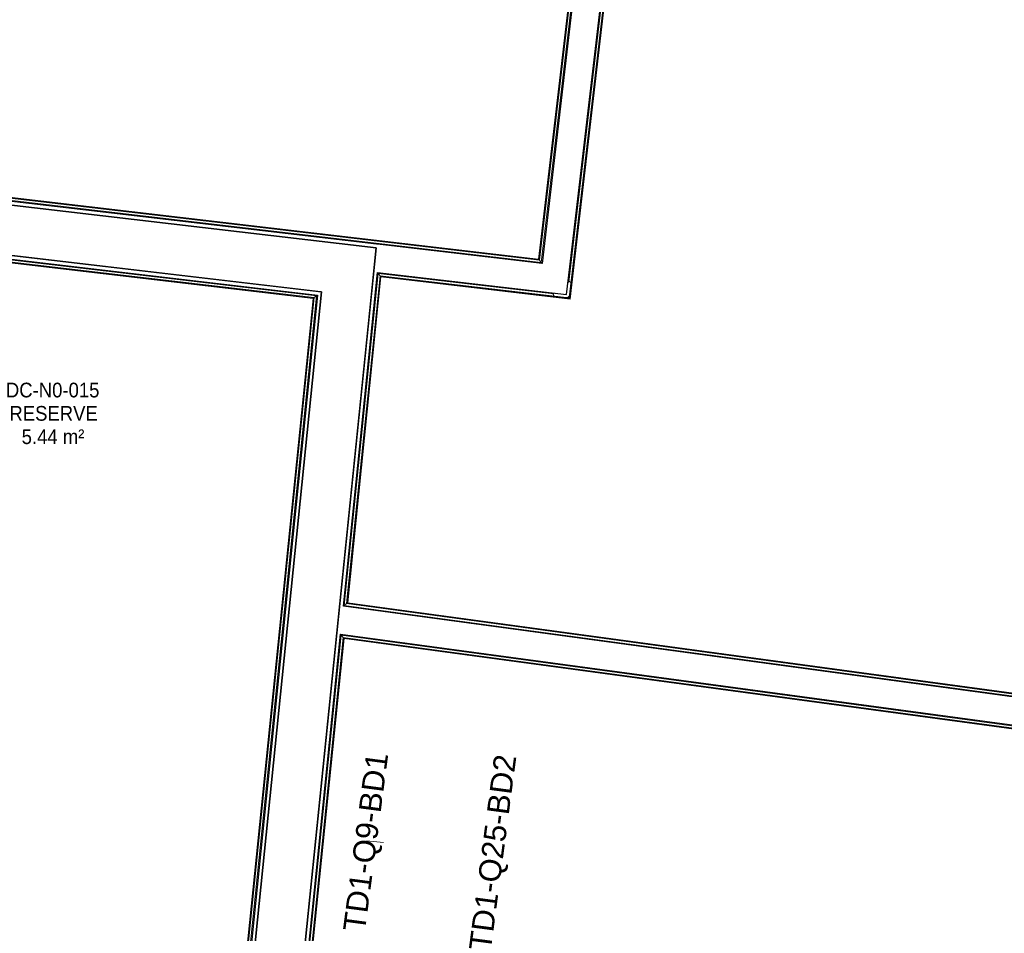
# Model space of a CAD drawing. Header units: millimetres. Extents: x -2845 to 74565, y -36590 to 13748.
# Tile 26 of 49: x 46468 to 49814, y -20472 to -17367. Entities that reach past the tile are written whole.
import ezdxf

# ---------------------------------------------------------------- set-up
doc = ezdxf.new("R2010")
doc.units = ezdxf.units.MM
for name, color, linetype, lineweight in [('A-FLOR-HRAL', 7, 'Continuous', 18), ('A-WALL', 7, 'Continuous', 25), ('CABLE', 7, 'Continuous', 30), ('ESPACE', 7, 'Continuous', 30), ('I-WALL', 7, 'Continuous', 25), ('Q-SPCQ', 7, 'Continuous', 18)]:
    doc.layers.add(name, color=color, linetype=linetype, lineweight=lineweight)
doc.styles.add('Arial_3', font='arial.ttf', dxfattribs={"height": 75})
doc.styles.add('Arial_4', font='arial.ttf', dxfattribs={"width": 0.9, "height": 50})

# ---------------------------------------------------------------- blocks, each defined once
blk = doc.blocks.new('B02_DC_STR_rvt-1-2021_015_1111_DCE_1_50_N0 FINI_CFO_DIS')
at = {"layer": 'I-WALL'}
for p, q in [((-5490.2, -18142.6), (-7325.9, -17927.6)), ((-7343.4, -18096.7), (-5676.3, -18291.9)), ((-5507.4, -18311.7), (-5490.2, -18142.6)), ((-5676.3, -18291.9), (-6010.9, -21572.2)), ((-5873.5, -21901), (-5507.4, -18311.7))]:
    blk.add_line(p, q, dxfattribs=at)
blk = doc.blocks.new('Garde-corps - Garde-corps-505843-2021_015_1111_DCE_1_50_N0 FINI_CFO_DIS')
at = {"layer": 'A-FLOR-HRAL'}
for p, q in [((-4588.7, -15285.5), (-4929.1, -18192.7)), ((-4600.3, -15294.7), (-4938.3, -18181)), ((-4598.5, -15293.3), (-4936.9, -18182.8)), ((-4596.6, -15291.7), (-4935.4, -18184.8)), ((-4938.3, -18181), (-7517.9, -17878.9)), ((-4936.9, -18182.8), (-7516.5, -17880.7)), ((-4935.4, -18184.8), (-7514.9, -17882.7)), ((-4929.1, -18192.7), (-7508.6, -17890.6)), ((-4935.4, -18184.8), (-4929.1, -18192.7))]:
    blk.add_line(p, q, dxfattribs=at)
for points, knots in [([(-4938.3, -18181), (-4938.3, -18181), (-4938.3, -18181), (-4938.2, -18181.2), (-4938.1, -18181.3), (-4937.9, -18181.5), (-4937.8, -18181.7), (-4937.7, -18181.8), (-4937.6, -18182), (-4937.4, -18182.1), (-4937.3, -18182.2), (-4937.2, -18182.4), (-4937.1, -18182.5), (-4937, -18182.7), (-4936.9, -18182.8), (-4936.9, -18182.8)], [0.1, 0.1, 0.1, 0.1, 0.2, 0.3, 0.4, 0.475, 0.55, 0.6, 0.65, 0.7, 0.75, 0.8, 0.85, 0.9, 1, 1, 1, 1]), ([(-4929.1, -18192.7), (-4929.1, -18192.7), (-4929.1, -18192.7), (-4928.9, -18192.9), (-4928.8, -18193.1), (-4928.6, -18193.3), (-4928.5, -18193.5), (-4928.3, -18193.7), (-4928.1, -18194), (-4927.8, -18194.3), (-4927.6, -18194.5), (-4927.4, -18194.8), (-4927.1, -18195.3), (-4926.7, -18195.7), (-4926.5, -18196)], [0, 0, 0, 0, 0.166667, 0.25, 0.333333, 0.416667, 0.458333, 0.5, 0.583333, 0.666667, 0.708333, 0.75, 0.833333, 1, 1, 1, 1])]:
    blk.add_open_spline(points, degree=3, knots=knots, dxfattribs=at)
blk = doc.blocks.new('Garde-corps - Garde-corps-506028-2021_015_1111_DCE_1_50_N0 FINI_CFO_DIS')
at = {"layer": 'A-FLOR-HRAL'}
for p, q in [((-4835.2, -18259), (-4488.4, -15297.9)), ((-4834.3, -18312.6), (-4482.2, -15305.8)), ((-4832.8, -18314.6), (-4480.6, -15307.8)), ((-4831.3, -18316.4), (-4479.2, -15309.6)), ((-5598.6, -19358), (-5483.4, -18229.4)), ((-5483.4, -18229.4), (-4886.2, -18299.4)), ((-5477.1, -18237.4), (-5483.4, -18229.4)), ((-5590.8, -19351.9), (-5477.1, -18237.4)), ((-5588.9, -19350.4), (-5475.5, -18239.3)), ((-5587.1, -19348.9), (-5474.1, -18241.1)), ((-5477.1, -18237.4), (-4834.3, -18312.6)), ((-5475.5, -18239.3), (-4832.8, -18314.6)), ((-5474.1, -18241.1), (-4831.3, -18316.4)), ((-4834.3, -18312.6), (-4837, -18309.2)), ((-5590.8, -19351.9), (-5598.6, -19358)), ((-181.9, -20091.9), (-5598.6, -19358)), ((-180.3, -20084.9), (-5590.8, -19351.9)), ((-158.4, -20086.1), (-5588.9, -19350.4)), ((-158.2, -20084.5), (-5587.1, -19348.9))]:
    blk.add_line(p, q, dxfattribs=at)
for points, knots in [([(-5483.4, -18229.4), (-5483.4, -18229.4), (-5483.5, -18229.4), (-5483.6, -18229.2), (-5483.8, -18229), (-5483.9, -18228.8), (-5484.1, -18228.6), (-5484.3, -18228.4), (-5484.5, -18228.1), (-5484.7, -18227.8), (-5484.9, -18227.6), (-5485.1, -18227.3), (-5485.5, -18226.8), (-5485.9, -18226.4), (-5486.1, -18226.1)], [0, 0, 0, 0, 0.166667, 0.25, 0.333333, 0.416667, 0.458333, 0.5, 0.583333, 0.666667, 0.708333, 0.75, 0.833333, 1, 1, 1, 1]), ([(-5474.1, -18241.1), (-5474.1, -18241.1), (-5474.1, -18241.1), (-5474.2, -18241), (-5474.3, -18240.8), (-5474.5, -18240.6), (-5474.6, -18240.4), (-5474.7, -18240.3), (-5474.8, -18240.1), (-5474.9, -18240), (-5475.1, -18239.9), (-5475.2, -18239.7), (-5475.3, -18239.6), (-5475.4, -18239.5), (-5475.5, -18239.4), (-5475.5, -18239.3)], [0.1, 0.1, 0.1, 0.1, 0.2, 0.3, 0.4, 0.475, 0.55, 0.6, 0.65, 0.7, 0.75, 0.8, 0.85, 0.9, 1, 1, 1, 1]), ([(-4831.3, -18316.4), (-4831.3, -18316.4), (-4831.4, -18316.4), (-4831.5, -18316.2), (-4831.6, -18316.1), (-4831.7, -18315.9), (-4831.9, -18315.7), (-4832, -18315.6), (-4832.1, -18315.4), (-4832.2, -18315.3), (-4832.3, -18315.1), (-4832.4, -18315), (-4832.5, -18314.9), (-4832.6, -18314.7), (-4832.7, -18314.6), (-4832.8, -18314.6)], [0.1, 0.1, 0.1, 0.1, 0.2, 0.3, 0.4, 0.475, 0.55, 0.6, 0.65, 0.7, 0.75, 0.8, 0.85, 0.9, 1, 1, 1, 1]), ([(-5598.6, -19358), (-5598.6, -19358), (-5598.6, -19358), (-5598.8, -19358.2), (-5599, -19358.3), (-5599.2, -19358.5), (-5599.4, -19358.6), (-5599.6, -19358.8), (-5599.8, -19359), (-5600.1, -19359.2), (-5600.4, -19359.4), (-5600.6, -19359.6), (-5601.1, -19360), (-5601.5, -19360.4), (-5601.8, -19360.6)], [0, 0, 0, 0, 0.166667, 0.25, 0.333333, 0.416667, 0.458333, 0.5, 0.583333, 0.666667, 0.708333, 0.75, 0.833333, 1, 1, 1, 1]), ([(-5587.1, -19348.9), (-5587.1, -19349), (-5587.1, -19349), (-5587.2, -19349.1), (-5587.4, -19349.2), (-5587.6, -19349.3), (-5587.7, -19349.5), (-5587.9, -19349.6), (-5588, -19349.7), (-5588.2, -19349.8), (-5588.3, -19349.9), (-5588.4, -19350), (-5588.5, -19350.1), (-5588.7, -19350.2), (-5588.8, -19350.3), (-5588.9, -19350.4)], [0.1, 0.1, 0.1, 0.1, 0.2, 0.3, 0.4, 0.475, 0.55, 0.6, 0.65, 0.7, 0.75, 0.8, 0.85, 0.9, 1, 1, 1, 1])]:
    blk.add_open_spline(points, degree=3, knots=knots, dxfattribs=at)
blk = doc.blocks.new('Garde-corps - Garde-corps-506445-2021_015_1111_DCE_1_50_N0 FINI_CFO_DIS')
at = {"layer": 'A-FLOR-HRAL'}
for p, q in [((-5816.5, -21494.9), (-5608.8, -19458.5)), ((-5808.7, -21488.7), (-5602.5, -19466.6)), ((-5806.8, -21487.2), (-5600.9, -19468.6)), ((-5805, -21485.8), (-5599.4, -19470.4)), ((-5608.8, -19458.5), (-2529.2, -19875.8)), ((-5602.5, -19466.6), (-5608.8, -19458.5)), ((-5602.5, -19466.6), (-2537.3, -19881.9)), ((-5600.9, -19468.6), (-2539.3, -19883.3)), ((-5599.4, -19470.4), (-2541.2, -19884.8)), ((-2529.2, -19875.8), (-2826.6, -21909.8)), ((-2537.3, -19881.9), (-2529.2, -19875.8)), ((-2541.2, -19884.8), (-2835.5, -21897.8)), ((-2539.3, -19883.3), (-2834.1, -21899.7)), ((-2537.3, -19881.9), (-2832.7, -21901.7)), ((-5808.7, -21488.7), (-5816.5, -21494.9)), ((-5782.2, -21499.5), (-5816.5, -21494.9)), ((-5781.2, -21492.4), (-5808.7, -21488.7)), ((-5781, -21490.7), (-5806.8, -21487.2)), ((-5780.8, -21489.1), (-5805, -21485.8)), ((-5782.6, -21502.5), (-5782.2, -21499.5)), ((-5781.2, -21492.4), (-5782.2, -21499.5)), ((-5781, -21490.7), (-5781.2, -21492.4)), ((-5781, -21490.7), (-5780.8, -21489.1)), ((-3890.9, -21583.5), (-3912.4, -21742.2)), ((-3889.5, -21585.4), (-3911, -21744.1)), ((-3888, -21587.4), (-3909.5, -21746)), ((-3881.9, -21595.4), (-3903.4, -21754)), ((-3422.1, -21650.3), (-3890.9, -21583.5)), ((-3434, -21659.2), (-3881.9, -21595.4)), ((-3870, -21597.1), (-3881.9, -21595.4)), ((-3805.7, -21609.2), (-3879.4, -21598.8)), ((-3656.5, -21616.8), (-3667.6, -21615.2)), ((-4772.5, -21636.3), (-4772.9, -21639.3)), ((-4772.5, -21636.3), (-4771.5, -21629.2)), ((-3903.4, -21754), (-4772.5, -21636.3)), ((-4771.5, -21629.2), (-4771.3, -21627.5)), ((-3909.5, -21746), (-4771.5, -21629.2)), ((-4771.1, -21625.9), (-4771.3, -21627.5)), ((-3911, -21744.1), (-4771.3, -21627.5)), ((-3912.4, -21742.2), (-4771.1, -21625.9)), ((-3584.7, -21640.7), (-3732, -21619.7)), ((-3437.4, -21661.8), (-3511, -21651.2)), ((-3457.1, -21817.6), (-3434, -21659.2)), ((-3449.1, -21811.6), (-3425.9, -21653.2)), ((-3447.1, -21810.1), (-3423.9, -21651.7)), ((-3434, -21659.2), (-3445.9, -21657.5)), ((-3445.2, -21808.7), (-3422.1, -21650.3)), ((-3909.5, -21746), (-3903.4, -21754)), ((-3449.1, -21811.6), (-3457.1, -21817.6)), ((-2832.7, -21901.7), (-3449.1, -21811.6)), ((-2834.1, -21899.7), (-3447.1, -21810.1)), ((-2835.5, -21897.8), (-3445.2, -21808.7)), ((-2826.6, -21909.8), (-3457.1, -21817.6)), ((-2832.7, -21901.7), (-2826.6, -21909.8))]:
    blk.add_line(p, q, dxfattribs=at)
at = {"layer": 'A-FLOR-HRAL', "flags": 128}
for points in [[(-3890.9, -21583.5), (-3890.9, -21583.5), (-3890.9, -21583.6), (-3890.7, -21583.8), (-3890.6, -21584), (-3890.4, -21584.2), (-3890.2, -21584.5), (-3890, -21584.7), (-3889.9, -21584.9), (-3889.7, -21585.2), (-3889.5, -21585.4)], [(-3888, -21587.4), (-3885, -21591.4), (-3881.9, -21595.4)], [(-3881.9, -21595.4), (-3881.8, -21595.5), (-3881.6, -21595.9), (-3881.2, -21596.3), (-3880.8, -21596.9), (-3880.3, -21597.5), (-3879.9, -21598.2), (-3879.4, -21598.8)], [(-3425.9, -21653.2), (-3429.9, -21656.2), (-3434, -21659.2)]]:
    blk.add_lwpolyline(points, dxfattribs=at)
at = {"layer": 'A-FLOR-HRAL'}
for radius, start, end in [(184692.9, 81.819426, 81.96532), (184691.2, 81.819967, 81.964777)]:
    blk.add_arc((-29704.5, -204465.3), radius, start, end, dxfattribs=at)
for points, knots in [([(-5608.8, -19458.5), (-5608.8, -19458.5), (-5608.9, -19458.5), (-5609, -19458.3), (-5609.2, -19458.1), (-5609.3, -19457.9), (-5609.5, -19457.7), (-5609.6, -19457.5), (-5609.8, -19457.2), (-5610.1, -19456.9), (-5610.3, -19456.6), (-5610.5, -19456.4), (-5610.9, -19455.9), (-5611.2, -19455.4), (-5611.5, -19455.1)], [0, 0, 0, 0, 0.166667, 0.25, 0.333333, 0.416667, 0.458333, 0.5, 0.583333, 0.666667, 0.708333, 0.75, 0.833333, 1, 1, 1, 1]), ([(-5599.4, -19470.4), (-5599.5, -19470.4), (-5599.5, -19470.4), (-5599.6, -19470.2), (-5599.7, -19470.1), (-5599.9, -19469.9), (-5600, -19469.8), (-5600.1, -19469.6), (-5600.2, -19469.5), (-5600.3, -19469.4), (-5600.4, -19469.2), (-5600.5, -19469.1), (-5600.6, -19468.9), (-5600.8, -19468.7), (-5600.9, -19468.6), (-5600.9, -19468.6)], [0.1, 0.1, 0.1, 0.1, 0.2, 0.3, 0.4, 0.475, 0.525, 0.575, 0.625, 0.675, 0.725, 0.775, 0.825, 0.9, 1, 1, 1, 1]), ([(-2529.2, -19875.8), (-2529.2, -19875.8), (-2529.2, -19875.7), (-2529, -19875.6), (-2528.8, -19875.4), (-2528.6, -19875.3), (-2528.4, -19875.1), (-2528.2, -19875), (-2527.9, -19874.8), (-2527.6, -19874.5), (-2527.3, -19874.3), (-2527, -19874.1), (-2526.5, -19873.8), (-2526.1, -19873.4), (-2525.8, -19873.2)], [0, 0, 0, 0, 0.166667, 0.25, 0.333333, 0.416667, 0.458333, 0.5, 0.583333, 0.666667, 0.708333, 0.75, 0.833333, 1, 1, 1, 1]), ([(-2541.2, -19884.8), (-2541.1, -19884.8), (-2541.1, -19884.7), (-2541, -19884.6), (-2540.8, -19884.5), (-2540.6, -19884.4), (-2540.5, -19884.2), (-2540.3, -19884.1), (-2540.2, -19884), (-2540, -19883.9), (-2539.9, -19883.8), (-2539.7, -19883.7), (-2539.6, -19883.6), (-2539.4, -19883.5), (-2539.3, -19883.4), (-2539.3, -19883.3)], [0.1, 0.1, 0.1, 0.1, 0.2, 0.3, 0.4, 0.475, 0.55, 0.6, 0.65, 0.7, 0.75, 0.8, 0.85, 0.9, 1, 1, 1, 1]), ([(-5816.5, -21494.9), (-5816.5, -21494.9), (-5816.6, -21494.9), (-5816.8, -21495), (-5817, -21495.2), (-5817.2, -21495.3), (-5817.3, -21495.5), (-5817.5, -21495.6), (-5817.8, -21495.9), (-5818.1, -21496.1), (-5818.4, -21496.3), (-5818.6, -21496.5), (-5819.1, -21496.9), (-5819.5, -21497.2), (-5819.8, -21497.4)], [0, 0, 0, 0, 0.166667, 0.25, 0.333333, 0.416667, 0.458333, 0.5, 0.583333, 0.666667, 0.708333, 0.75, 0.833333, 1, 1, 1, 1]), ([(-5805, -21485.8), (-5805, -21485.8), (-5805.1, -21485.8), (-5805.2, -21485.9), (-5805.4, -21486.1), (-5805.5, -21486.2), (-5805.7, -21486.3), (-5805.9, -21486.4), (-5806, -21486.6), (-5806.1, -21486.7), (-5806.3, -21486.8), (-5806.4, -21486.9), (-5806.5, -21487), (-5806.7, -21487.1), (-5806.8, -21487.2), (-5806.8, -21487.2)], [0.1, 0.1, 0.1, 0.1, 0.2, 0.3, 0.4, 0.475, 0.55, 0.6, 0.65, 0.7, 0.75, 0.8, 0.85, 0.9, 1, 1, 1, 1]), ([(-3434, -21659.2), (-3434, -21659.2), (-3434, -21659.2), (-3434.1, -21659.3), (-3434.1, -21659.3), (-3434.2, -21659.4), (-3434.3, -21659.4), (-3434.3, -21659.5), (-3434.4, -21659.6), (-3434.6, -21659.6), (-3434.7, -21659.7), (-3434.8, -21659.8), (-3434.9, -21659.9), (-3435.1, -21660), (-3435.2, -21660.1), (-3435.3, -21660.2), (-3435.5, -21660.3), (-3435.6, -21660.4), (-3435.8, -21660.6), (-3436.2, -21660.9), (-3436.7, -21661.3), (-3437.2, -21661.6), (-3437.4, -21661.8)], [0, 0, 0, 0, 0.071429, 0.107143, 0.142857, 0.178571, 0.214286, 0.25, 0.285714, 0.321429, 0.357143, 0.392857, 0.428571, 0.464286, 0.5, 0.535714, 0.571429, 0.607143, 0.642857, 0.714286, 0.857143, 1, 1, 1, 1]), ([(-3422.1, -21650.3), (-3422.1, -21650.3), (-3422.1, -21650.3), (-3422.2, -21650.4), (-3422.3, -21650.5), (-3422.4, -21650.6), (-3422.6, -21650.7), (-3422.8, -21650.9), (-3423, -21651), (-3423.2, -21651.2), (-3423.4, -21651.3), (-3423.7, -21651.5), (-3423.8, -21651.6), (-3423.9, -21651.7)], [0.075, 0.075, 0.075, 0.075, 0.15, 0.2125, 0.275, 0.35, 0.425, 0.5, 0.6, 0.7, 0.775, 0.85, 1, 1, 1, 1]), ([(-3912.4, -21742.2), (-3912.4, -21742.2), (-3912.4, -21742.3), (-3912.3, -21742.4), (-3912.2, -21742.5), (-3912, -21742.7), (-3911.9, -21742.9), (-3911.8, -21743.1), (-3911.7, -21743.2), (-3911.6, -21743.3), (-3911.5, -21743.5), (-3911.4, -21743.6), (-3911.3, -21743.7), (-3911.1, -21743.9), (-3911.1, -21744), (-3911, -21744.1)], [0.1, 0.1, 0.1, 0.1, 0.2, 0.3, 0.4, 0.475, 0.55, 0.6, 0.65, 0.7, 0.75, 0.8, 0.85, 0.9, 1, 1, 1, 1]), ([(-3903.4, -21754), (-3903.4, -21754), (-3903.4, -21754.1), (-3903.2, -21754.3), (-3903.1, -21754.5), (-3902.9, -21754.7), (-3902.8, -21754.9), (-3902.6, -21755.1), (-3902.4, -21755.4), (-3902.2, -21755.7), (-3902, -21755.9), (-3901.8, -21756.2), (-3901.4, -21756.7), (-3901.1, -21757.1), (-3900.9, -21757.4)], [0, 0, 0, 0, 0.166667, 0.25, 0.333333, 0.416667, 0.458333, 0.5, 0.583333, 0.666667, 0.708333, 0.75, 0.833333, 1, 1, 1, 1]), ([(-3445.2, -21808.7), (-3445.2, -21808.7), (-3445.3, -21808.7), (-3445.4, -21808.8), (-3445.6, -21808.9), (-3445.8, -21809.1), (-3445.9, -21809.2), (-3446.1, -21809.3), (-3446.2, -21809.4), (-3446.4, -21809.5), (-3446.5, -21809.6), (-3446.6, -21809.7), (-3446.8, -21809.8), (-3446.9, -21810), (-3447, -21810), (-3447.1, -21810.1)], [0.1, 0.1, 0.1, 0.1, 0.2, 0.3, 0.4, 0.475, 0.55, 0.6, 0.65, 0.7, 0.75, 0.8, 0.85, 0.9, 1, 1, 1, 1]), ([(-3457.1, -21817.6), (-3457.1, -21817.6), (-3457.2, -21817.6), (-3457.4, -21817.8), (-3457.6, -21817.9), (-3457.8, -21818.1), (-3458, -21818.2), (-3458.2, -21818.4), (-3458.5, -21818.6), (-3458.8, -21818.8), (-3459, -21819), (-3459.3, -21819.2), (-3459.8, -21819.6), (-3460.2, -21819.9), (-3460.5, -21820.1)], [0, 0, 0, 0, 0.166667, 0.25, 0.333333, 0.416667, 0.458333, 0.5, 0.583333, 0.666667, 0.708333, 0.75, 0.833333, 1, 1, 1, 1]), ([(-2835.5, -21897.8), (-2835.5, -21897.9), (-2835.5, -21897.9), (-2835.4, -21898), (-2835.3, -21898.2), (-2835.1, -21898.4), (-2835, -21898.5), (-2834.9, -21898.7), (-2834.8, -21898.8), (-2834.7, -21899), (-2834.6, -21899.1), (-2834.5, -21899.3), (-2834.4, -21899.4), (-2834.3, -21899.5), (-2834.2, -21899.7), (-2834.1, -21899.7)], [0.1, 0.1, 0.1, 0.1, 0.2, 0.3, 0.4, 0.475, 0.55, 0.6, 0.65, 0.7, 0.75, 0.8, 0.85, 0.9, 1, 1, 1, 1]), ([(-2826.6, -21909.8), (-2826.6, -21909.8), (-2826.6, -21909.8), (-2826.4, -21910), (-2826.3, -21910.2), (-2826.1, -21910.4), (-2826, -21910.6), (-2825.9, -21910.8), (-2825.6, -21911.1), (-2825.4, -21911.4), (-2825.2, -21911.7), (-2825, -21911.9), (-2824.7, -21912.4), (-2824.3, -21912.9), (-2824.1, -21913.2)], [0, 0, 0, 0, 0.166667, 0.25, 0.333333, 0.416667, 0.458333, 0.5, 0.583333, 0.666667, 0.708333, 0.75, 0.833333, 1, 1, 1, 1])]:
    blk.add_open_spline(points, degree=3, knots=knots, dxfattribs=at)
blk = doc.blocks.new('Garde-corps - Garde-corps-507123-2021_015_1111_DCE_1_50_N0 FINI_CFO_DIS')
at = {"layer": 'A-FLOR-HRAL'}
for p, q in [((-7667.5, -21377.2), (-7329.6, -18113.9)), ((-7659.7, -21370.9), (-7323.3, -18121.8)), ((-7657.8, -21369.3), (-7321.7, -18123.8)), ((-7656, -21367.9), (-7320.3, -18125.6)), ((-7329.6, -18113.9), (-5693.2, -18305.6)), ((-7323.3, -18121.8), (-7329.6, -18113.9)), ((-7323.3, -18121.8), (-5701, -18311.8)), ((-7321.7, -18123.8), (-5702.9, -18313.3)), ((-7320.3, -18125.6), (-5704.8, -18314.8)), ((-5704.8, -18314.8), (-6034.1, -21543.5)), ((-5702.9, -18313.3), (-6032.6, -21545.4)), ((-5701, -18311.8), (-6031.1, -21547.3)), ((-5693.2, -18305.6), (-6024.7, -21555.1)), ((-5701, -18311.8), (-5693.2, -18305.6)), ((-7659.7, -21370.9), (-7667.5, -21377.2)), ((-7581, -21386.6), (-7667.5, -21377.2)), ((-7580.2, -21379.5), (-7659.7, -21370.9)), ((-7580, -21377.8), (-7657.8, -21369.3)), ((-7579.8, -21376.1), (-7656, -21367.9)), ((-7580.2, -21379.5), (-7581, -21386.6)), ((-7580, -21377.8), (-7580.2, -21379.5)), ((-7580, -21377.8), (-7579.8, -21376.1)), ((-7581.3, -21389.6), (-7581, -21386.6)), ((-6599.2, -21492.9), (-6599.5, -21495.9)), ((-6599.2, -21492.9), (-6598.4, -21485.8)), ((-6024.7, -21555.1), (-6599.2, -21492.9)), ((-6598.4, -21485.8), (-6598.2, -21484.1)), ((-6031.1, -21547.3), (-6598.4, -21485.8)), ((-6598.1, -21482.5), (-6598.2, -21484.1)), ((-6032.6, -21545.4), (-6598.2, -21484.1)), ((-6034.1, -21543.5), (-6598.1, -21482.5)), ((-6031.1, -21547.3), (-6024.7, -21555.1))]:
    blk.add_line(p, q, dxfattribs=at)
for points, knots in [([(-7329.6, -18113.9), (-7329.6, -18113.9), (-7329.7, -18113.9), (-7329.8, -18113.7), (-7330, -18113.5), (-7330.1, -18113.3), (-7330.3, -18113.1), (-7330.4, -18112.9), (-7330.7, -18112.6), (-7330.9, -18112.3), (-7331.1, -18112.1), (-7331.3, -18111.8), (-7331.7, -18111.3), (-7332.1, -18110.9), (-7332.3, -18110.6)], [0, 0, 0, 0, 0.166667, 0.25, 0.333333, 0.416667, 0.458333, 0.5, 0.583333, 0.666667, 0.708333, 0.75, 0.833333, 1, 1, 1, 1]), ([(-7320.3, -18125.6), (-7320.3, -18125.6), (-7320.3, -18125.6), (-7320.4, -18125.4), (-7320.5, -18125.3), (-7320.7, -18125.1), (-7320.8, -18124.9), (-7320.9, -18124.8), (-7321, -18124.6), (-7321.1, -18124.5), (-7321.3, -18124.4), (-7321.4, -18124.2), (-7321.5, -18124.1), (-7321.6, -18123.9), (-7321.7, -18123.8), (-7321.7, -18123.8)], [0.1, 0.1, 0.1, 0.1, 0.2, 0.3, 0.4, 0.475, 0.55, 0.6, 0.65, 0.7, 0.75, 0.8, 0.85, 0.9, 1, 1, 1, 1]), ([(-5693.2, -18305.6), (-5693.2, -18305.6), (-5693.2, -18305.5), (-5693, -18305.4), (-5692.8, -18305.2), (-5692.6, -18305), (-5692.4, -18304.9), (-5692.2, -18304.7), (-5692, -18304.5), (-5691.7, -18304.3), (-5691.4, -18304.1), (-5691.1, -18303.9), (-5690.7, -18303.5), (-5690.2, -18303.1), (-5690, -18302.9)], [0, 0, 0, 0, 0.166667, 0.25, 0.333333, 0.416667, 0.458333, 0.5, 0.583333, 0.666667, 0.708333, 0.75, 0.833333, 1, 1, 1, 1]), ([(-5704.8, -18314.8), (-5704.7, -18314.8), (-5704.7, -18314.8), (-5704.6, -18314.7), (-5704.4, -18314.5), (-5704.2, -18314.4), (-5704.1, -18314.2), (-5703.9, -18314.1), (-5703.8, -18314), (-5703.7, -18313.9), (-5703.5, -18313.8), (-5703.4, -18313.7), (-5703.3, -18313.6), (-5703.1, -18313.5), (-5703, -18313.4), (-5702.9, -18313.3)], [0.1, 0.1, 0.1, 0.1, 0.2, 0.3, 0.4, 0.475, 0.55, 0.6, 0.65, 0.7, 0.75, 0.8, 0.85, 0.9, 1, 1, 1, 1]), ([(-7667.5, -21377.2), (-7667.5, -21377.2), (-7667.6, -21377.2), (-7667.8, -21377.4), (-7668, -21377.6), (-7668.2, -21377.7), (-7668.3, -21377.9), (-7668.5, -21378), (-7668.8, -21378.2), (-7669.1, -21378.5), (-7669.4, -21378.7), (-7669.6, -21378.9), (-7670.1, -21379.3), (-7670.5, -21379.6), (-7670.8, -21379.9)], [0, 0, 0, 0, 0.166667, 0.25, 0.333333, 0.416667, 0.458333, 0.5, 0.583333, 0.666667, 0.708333, 0.75, 0.833333, 1, 1, 1, 1]), ([(-7656, -21367.9), (-7656, -21367.9), (-7656, -21367.9), (-7656.2, -21368), (-7656.3, -21368.1), (-7656.5, -21368.3), (-7656.7, -21368.4), (-7656.8, -21368.5), (-7657, -21368.7), (-7657.1, -21368.8), (-7657.2, -21368.9), (-7657.4, -21369), (-7657.5, -21369.1), (-7657.6, -21369.2), (-7657.7, -21369.3), (-7657.8, -21369.3)], [0.1, 0.1, 0.1, 0.1, 0.2, 0.3, 0.4, 0.475, 0.55, 0.6, 0.65, 0.7, 0.75, 0.8, 0.85, 0.9, 1, 1, 1, 1]), ([(-6034.1, -21543.5), (-6034.1, -21543.6), (-6034.1, -21543.6), (-6034, -21543.7), (-6033.8, -21543.9), (-6033.7, -21544.1), (-6033.6, -21544.2), (-6033.4, -21544.4), (-6033.3, -21544.5), (-6033.2, -21544.7), (-6033.1, -21544.8), (-6033, -21544.9), (-6032.9, -21545), (-6032.8, -21545.2), (-6032.7, -21545.3), (-6032.6, -21545.4)], [0.1, 0.1, 0.1, 0.1, 0.2, 0.3, 0.4, 0.475, 0.55, 0.6, 0.65, 0.7, 0.75, 0.8, 0.85, 0.9, 1, 1, 1, 1]), ([(-6024.7, -21555.1), (-6024.7, -21555.1), (-6024.7, -21555.2), (-6024.5, -21555.4), (-6024.4, -21555.6), (-6024.2, -21555.8), (-6024.1, -21556), (-6023.9, -21556.2), (-6023.7, -21556.4), (-6023.4, -21556.7), (-6023.2, -21557), (-6023, -21557.2), (-6022.6, -21557.7), (-6022.3, -21558.2), (-6022, -21558.4)], [0, 0, 0, 0, 0.166667, 0.25, 0.333333, 0.416667, 0.458333, 0.5, 0.583333, 0.666667, 0.708333, 0.75, 0.833333, 1, 1, 1, 1])]:
    blk.add_open_spline(points, degree=3, knots=knots, dxfattribs=at)
blk = doc.blocks.new('1010_PROTECTION  D_ANGLE - 1010_PROTECTION  D_ANGLE-534363-2021_015_1111_DCE_1_50_N0 FINI_CFO_DIS')
at = {"layer": 'Q-SPCQ'}
for p, q in [((-10, 40), (-10, 0)), ((0, 0), (0, 40)), ((40, 0), (0, 0)), ((0, -10), (40, -10))]:
    blk.add_line(p, q, dxfattribs=at)
for centre, radius, start, end in [((-5, 40), 5, 360, 180), ((0, 0), 10, 180, 270), ((40, -5), 5, 270, 90)]:
    blk.add_arc(centre, radius, start, end, dxfattribs=at)
blk = doc.blocks.new('B02_ARC_rvt-1-2021_015_1111_DCE_1_50_N0 FINI_CFO_DIS')
at = {"layer": 'A-WALL'}
for p, q in [((-4585.3, -15282.9), (-4926.5, -18196)), ((-4832.1, -18207), (-4491, -15294.5)), ((-5488.9, -18130.1), (-7505.9, -17893.9)), ((-7494.8, -17907.8), (-5490.2, -18142.6)), ((-5688.7, -18290.5), (-7343.4, -18096.7)), ((-7332.3, -18110.6), (-5690, -18302.9)), ((-5476.5, -18131.6), (-5488.9, -18130.1)), ((-4926.5, -18196), (-5476.5, -18131.6)), ((-5490.2, -18142.6), (-5873.5, -21901)), ((-5601.8, -19360.6), (-5486.1, -18226.1)), ((-5486.1, -18226.1), (-4843.2, -18301.4)), ((-4843.2, -18301.4), (-4832.1, -18207)), ((-5690, -18302.9), (-6022, -21558.4)), ((-6010.9, -21572.2), (-5676.3, -18291.9)), ((-5676.3, -18291.9), (-5688.7, -18290.5)), ((-182.7, -20094.8), (-5601.8, -19360.6)), ((-5819.8, -21497.4), (-5611.5, -19455.1)), ((-5611.5, -19455.1), (-2525.8, -19873.2))]:
    blk.add_line(p, q, dxfattribs=at)
at = {"layer": 'A-FLOR-HRAL', "lineweight": 18}
for name in ['Garde-corps - Garde-corps-505843-2021_015_1111_DCE_1_50_N0 FINI_CFO_DIS', 'Garde-corps - Garde-corps-506028-2021_015_1111_DCE_1_50_N0 FINI_CFO_DIS', 'Garde-corps - Garde-corps-507123-2021_015_1111_DCE_1_50_N0 FINI_CFO_DIS', 'Garde-corps - Garde-corps-506445-2021_015_1111_DCE_1_50_N0 FINI_CFO_DIS']:
    blk.add_blockref(name, (0, 0), dxfattribs=at)
at = {"layer": 'Q-SPCQ', "lineweight": 18, "rotation": 83.32059087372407}
blk.add_blockref('1010_PROTECTION  D_ANGLE - 1010_PROTECTION  D_ANGLE-534363-2021_015_1111_DCE_1_50_N0 FINI_CFO_DIS', (-4843.2, -18301.4), dxfattribs=at)
blk = doc.blocks.new('B02_ELE_rvt-1-2021_015_1111_DCE_1_50_N0 FINI_CFO_DIS')
at = {"layer": 'CABLE', "lineweight": 9}
blk.add_line((-5523.6, -20158.5), (-5465.3, -20164.2), dxfattribs=at)
at = {"layer": 'CABLE', "lineweight": 9, "char_height": 75, "attachment_point": 1, "rotation": 82.5, "style": 'Arial_3'}
for s, insert, width in [('TD1-Q9-BD1', (-5603.1, -20459.7), 749.578), ('TD1-Q25-BD2', (-5175.3, -20524.5), 821.73)]:
    blk.add_mtext(s, dxfattribs=dict(at, insert=insert, width=width))

msp = doc.modelspace()

# ---------------------------------------------------------------- block references
at = {"lineweight": 5}
for name in ['B02_DC_STR_rvt-1-2021_015_1111_DCE_1_50_N0 FINI_CFO_DIS', 'B02_ARC_rvt-1-2021_015_1111_DCE_1_50_N0 FINI_CFO_DIS']:
    msp.add_blockref(name, (53169.3, 0), dxfattribs=at)

# ---------------------------------------------------------------- next in the draw order: block references
msp.add_blockref('B02_ELE_rvt-1-2021_015_1111_DCE_1_50_N0 FINI_CFO_DIS', (53169.3, 0), dxfattribs=at)

# ---------------------------------------------------------------- next in the draw order: texts
at = {"layer": 'ESPACE', "color": 8, "true_color": 0x808080, "char_height": 50, "attachment_point": 1, "style": 'Arial_4'}
for s, insert, width in [('DC-N0-015', (46420.7, -18600.8), 382.405), ('RESERVE', (46432.6, -18680.1), 357.152), ('5.44 m²', (46474.3, -18759.5), 256.139)]:
    msp.add_mtext(s, dxfattribs=dict(at, insert=insert, width=width))

doc.saveas('drawing.dxf')
